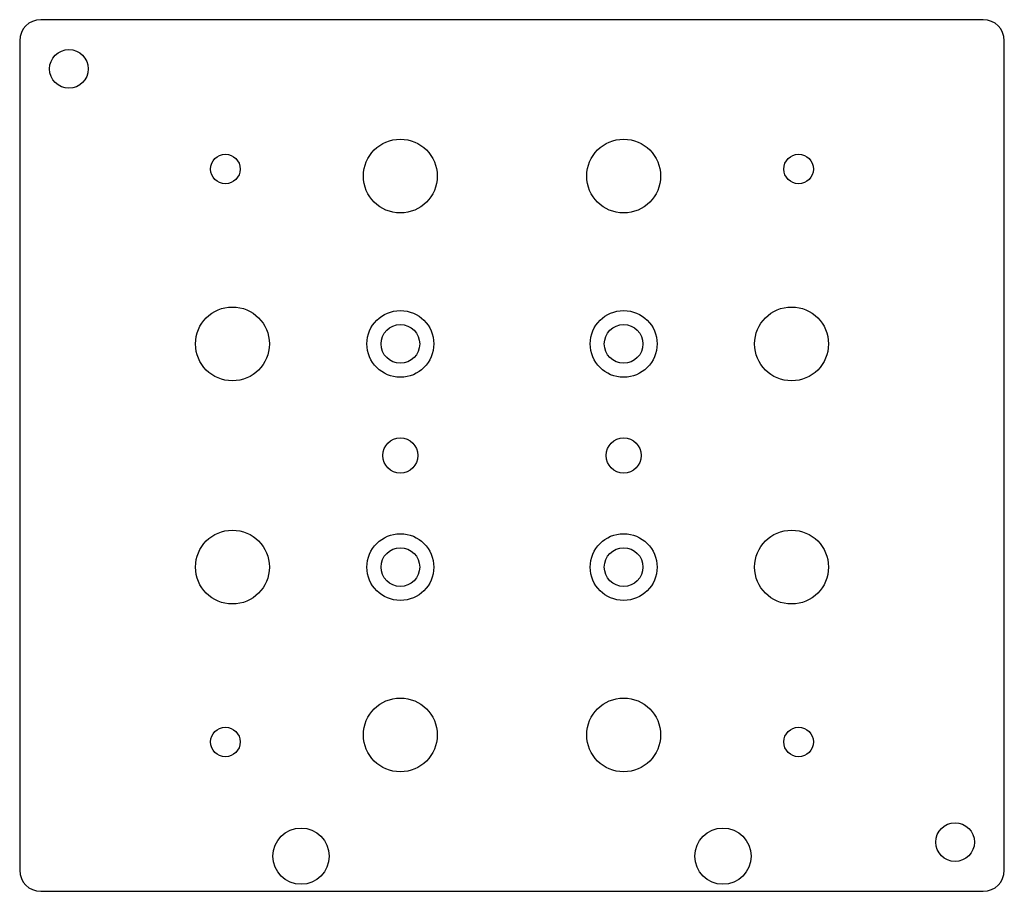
# Model space of a CAD drawing. Header units: millimetres. Extents: x -70 to 70, y -62 to 62.
import ezdxf

# ---------------------------------------------------------------- set-up
doc = ezdxf.new("R2010")
doc.units = ezdxf.units.MM

msp = doc.modelspace()

# ---------------------------------------------------------------- linework, layer by layer
at = {"layer": 'COUNTERBORE'}
for centre in [(-15.875, 15.875), (15.875, 15.875), (-15.875, -15.875), (15.875, -15.875)]:
    msp.add_circle(centre, 4.75, dxfattribs=at)
at = {"layer": 'HOLES'}
for centre, radius in [((-63, 55), 2.75), ((-15.875, 39.75), 5.25), ((15.875, 39.75), 5.25), ((-39.75, 15.875), 5.25), ((39.75, 15.875), 5.25), ((-15.875, 15.875), 2.75), ((15.875, 15.875), 2.75), ((-15.875, 0), 2.5), ((15.875, 0), 2.5), ((-39.75, -15.875), 5.25), ((39.75, -15.875), 5.25), ((-15.875, -15.875), 2.75), ((15.875, -15.875), 2.75), ((-15.875, -39.75), 5.25), ((15.875, -39.75), 5.25), ((-30, -57), 4), ((30, -57), 4), ((63, -55), 2.75)]:
    msp.add_circle(centre, radius, dxfattribs=at)
at = {"layer": 'OUTLINE'}
for p, q in [((67, 62), (-67, 62)), ((-70, 59), (-70, -59)), ((70, -59), (70, 59)), ((-67, -62), (67, -62))]:
    msp.add_line(p, q, dxfattribs=at)
for centre, start, end in [((-67, 59), 90, 180), ((67, 59), 0, 90), ((-67, -59), 180, 270), ((67, -59), 270, 360)]:
    msp.add_arc(centre, 3, start, end, dxfattribs=at)
at = {"layer": 'TAP_DRILL'}
for centre in [(-40.75, 40.75), (40.75, 40.75), (-40.75, -40.75), (40.75, -40.75)]:
    msp.add_circle(centre, 2.1, dxfattribs=at)

doc.saveas('drawing.dxf')
